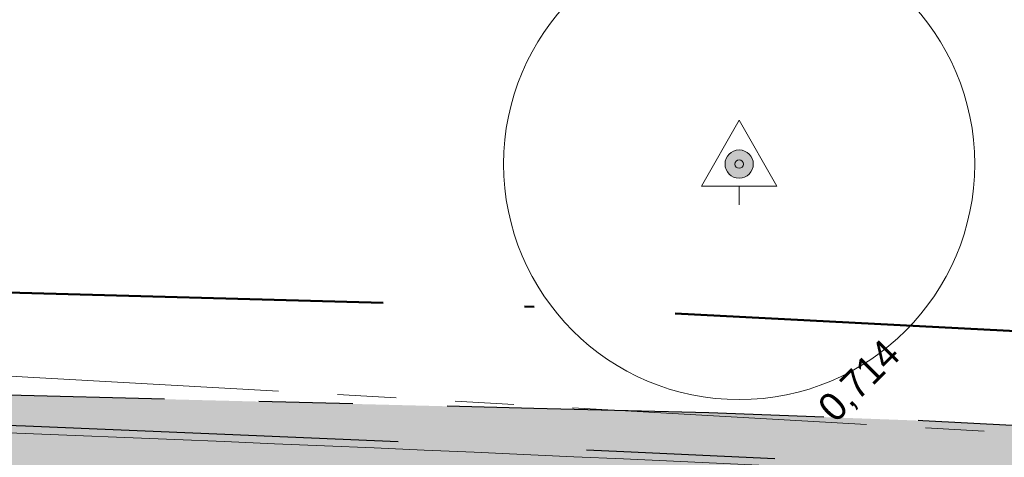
# Model space of a CAD drawing. Header units: millimetres. Extents: x 812 to 183790, y 13 to 580968.
# Tile 69 of 256: x 182515.22 to 182525.67, y 580828.36 to 580833.01. Entities that reach past the tile are written whole.
import ezdxf

# ---------------------------------------------------------------- set-up
doc = ezdxf.new("R2010")
doc.units = ezdxf.units.MM
doc.header["$LTSCALE"] = 5
for name, pattern in [('PHANTOM2', [1.25, 0.625, -0.125, 0.125, -0.125, 0.125, -0.125]), ('VH-OPSLUITBAND_80X200', [14, 8, -2, 2, -2]), ('XX-PROJECTGRENS', [18, 12, -3, 0, -3])]:
    doc.linetypes.add(name, pattern=pattern)
for name, color, linetype, lineweight in [('047 HEMELWATER AFVOER', 252, 'PHANTOM2', 13), ('boom', 252, 'Continuous', 9), ('N-BH-VH-KANTOPSLUITING_OPSLUITBAND_80X200-G', 150, 'VH-OPSLUITBAND_80X200', 30), ('N-WE-KG-WERKGRENS-G', 7, 'XX-PROJECTGRENS', 50), ('N-WE-VH-KANTVERHARDING-G', 7, 'Continuous', 0), ('V-WE-VH-KANTOPSLUITING_OPSLUITBAND_80X200-G', 150, 'VH-OPSLUITBAND_80X200', 25)]:
    doc.layers.add(name, color=color, linetype=linetype, lineweight=lineweight)
doc.layers.add('B-ALG-HOOGTES', color=252, linetype='Continuous')
for name, color, linetype, lineweight, transparency in [('N-PV-GR-GRAS_02-G', 85, 'Continuous', 15, 0.3), ('N-WE-VH-VERHARDING_TEGEL-A', 253, 'Continuous', 5, 0.75), ('V-WE-VH-VERHARDING_TEGEL-A', 253, 'Continuous', 18, 0.5)]:
    doc.layers.add(name, color=color, linetype=linetype, lineweight=lineweight, transparency=transparency)
doc.styles.add('isocp', font='isocp.shx')

# ---------------------------------------------------------------- blocks, each defined once
blk = doc.blocks.new('BOOM380')
at = {"layer": 'boom', "color": 251, "linetype": 'Continuous', "lineweight": 0, "true_color": 0x696969}
blk.add_line((0, -0.4329999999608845), (0, -0.2330000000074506), dxfattribs=at)
at = {"layer": 'boom', "color": 251, "linetype": 'Continuous', "lineweight": 0, "true_color": 0x696969, "flags": 128}
blk.add_lwpolyline([(-0.4000000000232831, -0.2330000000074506), (0, 0.4670000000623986), (0.3999999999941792, -0.2330000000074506), (-0.4000000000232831, -0.2330000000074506)], dxfattribs=at)
blk = doc.blocks.new('S0771')
at = {"ltscale": 0.1}
h = blk.add_hatch(color=256, dxfattribs=at)
edge = h.paths.add_edge_path()
edge.add_arc((7.366995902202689e-12, -5.115907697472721e-12), 0.15, 0, 360)
for centre, radius in [((0, 0), 2.5), ((7.366995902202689e-12, -5.115907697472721e-12), 0.04499999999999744)]:
    blk.add_circle(centre, radius)
blk.add_circle((7.366995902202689e-12, -5.115907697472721e-12), 0.15, dxfattribs=at)

msp = doc.modelspace()

# ---------------------------------------------------------------- hatches: boundary and pattern name
at = {"layer": 'N-PV-GR-GRAS_02-G'}
h = msp.add_hatch(dxfattribs=at)
h.set_pattern_fill('AGR-GRAS_02', color=256, scale=0.1, angle=90.00000000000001, style=0, pattern_type=2)
h.set_pattern_definition([(90, (0, 0), (-1, 0.9999999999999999), [0.25, -0.75]), (90, (-0.6000000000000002, 0.5499999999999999), (-1, 0.9999999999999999), [0.25, -0.75]), (180, (-0.35, 0.09999999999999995), (-0.9999999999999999, -1), [0.25, -0.75]), (180, (-0.7000000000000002, 0.4999999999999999), (-0.9999999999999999, -1), [0.25, -0.75]), (135, (-0.7000000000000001, 0.1999999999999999), (-1.000000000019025, -1.608122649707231e-16), [0.25, -1.164213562]), (225, (-8.844674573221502e-17, 0.55), (1.608122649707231e-16, -1.000000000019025), [0.25, -1.164213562]), (116.5650512, (-0.3000000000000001, 0.2499999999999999), (-4.000646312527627e-10, 1.000000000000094), [0.25, -1.986067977]), (116.5650512, (-0.8000000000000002, 0.7), (-4.000646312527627e-10, 1.000000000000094), [0.25, -1.986067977]), (153.43494882, (-1.125685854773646e-16, 0.7000000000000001), (-1.000000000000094, 5.099846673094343e-11), [0.25, -1.986067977]), (153.43494882, (-0.4500000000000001, 0.2499999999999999), (-1.000000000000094, 5.099846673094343e-11), [0.25, -1.986067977]), (153.43494882, (-0.2000000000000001, 0.6000000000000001), (-1.000000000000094, 5.099846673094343e-11), [0.25, -1.986067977]), (206.5650512, (-0.55, -8.844674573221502e-17), (-1.000000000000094, -4.000650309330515e-10), [0.25, -1.986067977]), (243.43494882, (-0.15, 0.2), (-5.09988220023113e-11, -1.000000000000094), [0.25, -1.986067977])])
edge = h.paths.add_edge_path()
edge.add_line((182455.8422390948, 580832.357112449), (182455.6124364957, 580831.9360913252))
edge.add_arc((182464.1276147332, 580847.703720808), 17.91999999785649, 241.62910164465, 269.0976136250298)
edge.add_line((182463.8453933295, 580829.7859432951), (182491.5234362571, 580829.3499887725))
edge.add_arc((182475.6818700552, 579823.5947403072), 1005.880000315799, 87.86447263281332, 89.0976136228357, ccw=False)
edge.add_arc((182475.6818700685, 579823.5947408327), 1005.87999979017, 85.9329129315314, 87.86447263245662, ccw=False)
edge.add_line((182547.0233695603, 580826.9416222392), (182574.9237051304, 580824.9578100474))
edge.add_line((182574.9237051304, 580824.9578100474), (182573.7002319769, 580825.0744470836))
edge.add_line((182573.7002319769, 580825.0744470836), (182570.5026350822, 580825.379282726))
edge.add_line((182570.5026350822, 580825.379282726), (182567.3050381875, 580825.6841183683))
edge.add_line((182567.3050381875, 580825.6841183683), (182564.1074412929, 580825.9889540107))
edge.add_line((182564.1074412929, 580825.9889540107), (182560.9039097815, 580826.293177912))
edge.add_line((182560.9039097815, 580826.293177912), (182557.4745113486, 580826.5741194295))
edge.add_line((182557.4745113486, 580826.5741194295), (182554.0451129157, 580826.8550609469))
edge.add_line((182554.0451129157, 580826.8550609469), (182550.6157144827, 580827.1360024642))
edge.add_line((182550.6157144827, 580827.1360024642), (182547.1863160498, 580827.4169439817))
edge.add_line((182547.1863160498, 580827.4169439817), (182543.7569176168, 580827.6978854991))
edge.add_line((182543.7569176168, 580827.6978854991), (182540.4340331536, 580827.9373642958))
edge.add_line((182540.4340331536, 580827.9373642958), (182537.3086117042, 580828.099976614))
edge.add_line((182537.3086117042, 580828.099976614), (182534.1831902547, 580828.2625889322))
edge.add_line((182534.1831902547, 580828.2625889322), (182531.0577688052, 580828.4252012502))
edge.add_line((182531.0577688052, 580828.4252012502), (182527.9323473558, 580828.5878135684))
edge.add_line((182527.9323473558, 580828.5878135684), (182524.8069259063, 580828.7504258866))
edge.add_line((182524.8069259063, 580828.7504258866), (182522.5364941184, 580828.8346088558))
edge.add_line((182522.5364941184, 580828.8346088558), (182520.6773474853, 580828.8810640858))
edge.add_line((182520.6773474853, 580828.8810640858), (182518.8182008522, 580828.9275193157))
edge.add_line((182518.8182008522, 580828.9275193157), (182516.9590542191, 580828.9739745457))
edge.add_line((182516.9590542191, 580828.9739745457), (182515.099907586, 580829.0204297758))
edge.add_line((182515.099907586, 580829.0204297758), (182513.2407609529, 580829.0668850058))
edge.add_line((182513.2407609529, 580829.0668850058), (182509.7778118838, 580829.2558328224))
edge.add_line((182509.7778118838, 580829.2558328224), (182508.3219401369, 580829.2954682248))
edge.add_line((182508.3219401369, 580829.2954682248), (182506.86606839, 580829.3351036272))
edge.add_line((182506.86606839, 580829.3351036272), (182505.4101966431, 580829.3747390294))
edge.add_line((182505.4101966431, 580829.3747390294), (182503.9543248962, 580829.4143744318))
edge.add_line((182503.9543248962, 580829.4143744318), (182501.0309565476, 580829.4972953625))
edge.add_line((182501.0309565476, 580829.4972953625), (182495.9139554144, 580829.6449200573))
edge.add_line((182495.9139554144, 580829.6449200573), (182490.7969542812, 580829.7925447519))
edge.add_line((182490.7969542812, 580829.7925447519), (182485.6799531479, 580829.9401694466))
edge.add_line((182485.6799531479, 580829.9401694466), (182480.5629520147, 580830.0877941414))
edge.add_line((182480.5629520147, 580830.0877941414), (182476.5693457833, 580830.1611014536))
edge.add_line((182476.5693457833, 580830.1611014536), (182472.8554942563, 580830.2159017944))
edge.add_line((182472.8554942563, 580830.2159017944), (182469.1416427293, 580830.2707021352))
edge.add_line((182469.1416427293, 580830.2707021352), (182465.4277912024, 580830.3255024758))
edge.add_line((182465.4277912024, 580830.3255024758), (182462.3622964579, 580830.3833315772))
edge.add_line((182462.3622964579, 580830.3833315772), (182461.8835026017, 580830.4532442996))
edge.add_line((182461.8835026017, 580830.4532442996), (182461.4047087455, 580830.5231570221))
edge.add_line((182461.4047087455, 580830.5231570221), (182460.9259148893, 580830.5930697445))
edge.add_line((182460.9259148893, 580830.5930697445), (182460.4471210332, 580830.662982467))
edge.add_line((182460.4471210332, 580830.662982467), (182459.8421252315, 580830.8098225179))
edge.add_line((182459.8421252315, 580830.8098225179), (182459.1530676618, 580831.0079030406))
edge.add_line((182459.1530676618, 580831.0079030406), (182458.4640100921, 580831.2059835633))
edge.add_line((182458.4640100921, 580831.2059835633), (182457.7749525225, 580831.404064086))
edge.add_line((182457.7749525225, 580831.404064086), (182457.0858949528, 580831.6021446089))
edge.add_line((182457.0858949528, 580831.6021446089), (182456.141, 580832.192))
edge.add_line((182456.141, 580832.192), (182455.8422390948, 580832.357112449))
at = {"layer": 'N-WE-VH-VERHARDING_TEGEL-A'}
h = msp.add_hatch(color=256, dxfattribs=at)
h.dxf.hatch_style = 1
edge = h.paths.add_edge_path()
edge.add_line((182734.8123024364, 580795.7757181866), (182734.8589631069, 580795.7427540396))
edge.add_arc((182730.9385944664, 580798.5123586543), 4.799999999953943, 324.7601184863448, 324.9978515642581)
edge.add_line((182734.8704210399, 580795.7590443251), (182734.8123024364, 580795.7757181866))
edge = h.paths.add_edge_path()
edge.add_line((182733.6605132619, 580794.5587327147), (182733.4827499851, 580794.7951994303))
edge.add_line((182733.4827499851, 580794.7951994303), (182733.642615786, 580794.9153781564))
edge.add_arc((182730.938594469, 580798.5123586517), 4.49999999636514, 306.9339257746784, 322.2128002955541)
edge.add_line((182734.4949081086, 580795.7550713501), (182734.5605247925, 580795.8479516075))
edge.add_line((182734.5605247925, 580795.8479516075), (182733.072, 580796.275))
edge.add_line((182733.072, 580796.275), (182733.3354651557, 580796.8943211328))
edge.add_line((182733.3354651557, 580796.8943211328), (182731.4455190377, 580797.5570164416))
edge.add_line((182731.4455190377, 580797.5570164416), (182730.6353043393, 580795.7679075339))
edge.add_line((182730.6353043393, 580795.7679075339), (182727.1012633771, 580796.9426920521))
edge.add_arc((182693.7269393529, 580696.5445113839), 105.8000008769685, 71.61218134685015, 74.59884301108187)
edge.add_line((182721.8248365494, 580798.5452386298), (182696.2955083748, 580805.5777418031))
edge.add_arc((182561.9673772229, 580317.9409987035), 505.8000000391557, 74.5988430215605, 80.84029245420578)
edge.add_arc((182479.9303782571, 579809.1625078), 1021.149999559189, 80.84029245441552, 81.94296046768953)
edge.add_arc((182551.5445533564, 580315.068933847), 510.2000000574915, 81.94296046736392, 85.46479090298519)
edge.add_line((182591.8869353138, 580823.6714626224), (182547.0176956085, 580826.8618237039))
edge.add_arc((182475.6818700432, 579823.59474025), 1005.80000037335, 85.93291293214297, 87.86447263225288)
edge.add_arc((182475.6818700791, 579823.5947410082), 1005.799999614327, 87.86447263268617, 89.09761362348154)
edge.add_line((182491.5221763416, 580829.2699986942), (182463.8441334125, 580829.7059532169))
edge.add_arc((182464.127614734, 580847.7037208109), 18.00000000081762, 241.3733160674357, 269.0976136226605, ccw=False)
edge.add_line((182455.50380209, 580831.9040418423), (182454.0026040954, 580829.1536984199))
edge.add_arc((182458.027942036, 580838.0888343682), 9.799999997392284, 245.7481199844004, 256.0892152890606)
edge.add_line((182455.6719166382, 580828.5762561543), (182456.8892236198, 580828.274759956))
edge.add_arc((182462.1301780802, 580849.4353931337), 21.80000000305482, 256.0892152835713, 269.0976136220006)
edge.add_line((182461.7868507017, 580827.6380968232), (182491.4891034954, 580827.1702591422))
edge.add_arc((182475.6818700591, 579823.5947405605), 1003.700000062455, 85.93291293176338, 89.09761362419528, ccw=False)
edge.add_line((182546.8687542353, 580824.7671121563), (182583.4307033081, 580822.1674287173))
edge.add_arc((182551.5445533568, 580315.0689338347), 508.1000000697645, 81.94296046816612, 86.40200135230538, ccw=False)
edge.add_arc((182479.9303781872, 579809.1625073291), 1019.050000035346, 80.84029245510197, 81.94296046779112, ccw=False)
edge.add_arc((182561.9673772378, 580317.9409987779), 503.6999999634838, 74.5988430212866, 80.84029245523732, ccw=False)
edge.add_line((182695.7377996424, 580803.5531527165), (182721.2671278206, 580796.5206495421))
edge.add_arc((182693.726939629, 580696.5445123), 103.6999999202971, 71.6121813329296, 74.59884302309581, ccw=False)
edge.add_line((182726.4388240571, 580794.9499115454), (182729.4244474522, 580793.9574317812))
edge.add_arc((182730.9385944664, 580798.5123586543), 4.799999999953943, 251.6121813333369, 304.5459103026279)
at = {"layer": 'V-WE-VH-VERHARDING_TEGEL-A'}
h = msp.add_hatch(color=256, dxfattribs=at)
h.dxf.hatch_style = 1
h.paths.add_polyline_path([(182455.50380209, 580831.9040418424), (182454.0026040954, 580829.1536984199), (182455.1793785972, 580828.6235537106), (182457.4684493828, 580827.7761560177), (182458.3543699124, 580827.6966467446), (182459.240290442, 580827.6171374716), (182460.1262109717, 580827.5376281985), (182461.0121315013, 580827.4581189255), (182461.8980520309, 580827.3786096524), (182463.4309021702, 580827.2975462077), (182466.4300845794, 580827.2129600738), (182469.4292669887, 580827.1283739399), (182472.428449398, 580827.0437878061), (182475.4276318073, 580826.9592016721), (182478.4268142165, 580826.8746155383), (182482.0901597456, 580826.7647229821), (182486.1741206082, 580826.638803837), (182490.2580814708, 580826.5128846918), (182494.3420423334, 580826.3869655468), (182498.4260031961, 580826.2610464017), (182502.5099640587, 580826.1351272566), (182506.1804276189, 580826.0231552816), (182509.8141447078, 580825.9124227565), (182513.4478617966, 580825.8016902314), (182517.0815788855, 580825.6909577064), (182520.7152959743, 580825.5802251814), (182524.2312825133, 580825.4572298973), (182527.3406197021, 580825.2918782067), (182530.4499568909, 580825.126526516), (182533.5592940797, 580824.9611748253), (182536.6686312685, 580824.7958231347), (182539.7779684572, 580824.6304714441), (182542.8826534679, 580824.4205348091), (182545.9832235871, 580824.1711624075), (182549.0837937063, 580823.9217900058), (182552.1843638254, 580823.672417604), (182555.2849339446, 580823.4230452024), (182558.3855040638, 580823.1736728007), (182561.7776175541, 580822.8614948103), (182565.2266025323, 580822.5370653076), (182568.6755875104, 580822.2126358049), (182572.1245724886, 580821.8882063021), (182575.5735574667, 580821.5637767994), (182578.9729278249, 580821.2373366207), (182582.0747127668, 580820.8988365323), (182585.1764977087, 580820.560336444), (182588.2782826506, 580820.2218363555), (182591.3800675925, 580819.8833362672), (182594.4818525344, 580819.5448361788), (182597.3201616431, 580819.217742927), (182599.8351769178, 580818.9046462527), (182602.3501921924, 580818.5915495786), (182604.8652074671, 580818.2784529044), (182607.3802227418, 580817.9653562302), (182609.8952380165, 580817.652259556), (182612.5022527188, 580817.308307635), (182615.1390963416, 580816.9543515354), (182617.7759399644, 580816.6003954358), (182620.4127835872, 580816.2464393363), (182623.04962721, 580815.8924832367), (182625.6821626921, 580815.5371008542), (182628.2487090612, 580815.1598716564), (182630.8152554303, 580814.7826424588), (182633.3818017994, 580814.405413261), (182635.9483481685, 580814.0281840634), (182638.5148945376, 580813.6509548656), (182640.9088520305, 580813.2865017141), (182643.0056577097, 580812.9440454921), (182645.1066849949, 580812.5869669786), (182649.7331407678, 580811.8434843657), (182654.6610525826, 580810.9976771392), (182659.5845983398, 580810.1277541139), (182664.5015950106, 580809.2209073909), (182669.4177730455, 580808.3094452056), (182674.3274848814, 580807.3968219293), (182677.7978745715, 580806.717486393), (182681.4834602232, 580805.9883074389), (182682.5561419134, 580805.7764089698), (182684.9756754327, 580805.2926435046), (182687.1587701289, 580804.8424584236), (182687.5950333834, 580804.7497755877), (182688.5658134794, 580804.5453743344), (182691.942734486, 580803.8265346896), (182693.3082887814, 580803.5280725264), (182694.1588380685, 580803.3421723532), (182695.1163212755, 580803.1284630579), (182696.0328516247, 580802.9147075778), (182698.4671679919, 580802.3411580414), (182699.8880365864, 580802.002470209), (182700.9154670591, 580801.7514305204), (182703.6816411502, 580801.0520885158), (182704.9411721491, 580800.7243029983), (182706.2974861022, 580800.3645149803), (182708.5389078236, 580799.7676658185), (182710.1164709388, 580799.3389751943), (182710.6464851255, 580799.1937133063), (182712.0099856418, 580798.8072204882), (182713.2967522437, 580798.4386594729), (182716.7264716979, 580797.4636331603), (182723.5066324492, 580795.5239116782), (182726.4968512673, 580794.663166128), (182727.3084001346, 580794.4231579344), (182728.0477511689, 580794.1719112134), (182728.8740394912, 580793.873556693), (182729.4180243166, 580793.6918490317), (182729.9658196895, 580793.5767088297), (182730.3581934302, 580793.5467172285), (182730.799268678, 580793.5473738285), (182731.231872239, 580793.5830296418), (182731.542407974, 580793.6503250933), (182731.8546702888, 580793.7378761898), (182732.0998600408, 580793.8333926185), (182732.3213766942, 580793.9285000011), (182732.0272807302, 580794.4860460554), (182732.1865636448, 580794.5768947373), (182733.3101242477, 580795.2202400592), (182733.6364069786, 580794.6344489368), (182733.93622217, 580794.854119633), (182734.2097343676, 580795.0760206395), (182734.4287125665, 580795.2756150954), (182734.6903004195, 580795.5501082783), (182735.0136131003, 580795.9772983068), (182734.377188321, 580795.8671633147), (182733.0210113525, 580796.2700042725), (182733.2838603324, 580796.912683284), (182731.5540290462, 580797.5186960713), (182731.2552716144, 580796.8068930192), (182730.729043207, 580796.9599167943), (182726.1020050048, 580798.3054292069), (182718.9625096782, 580800.3496603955), (182718.4160003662, 580800.5009564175), (182715.5652089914, 580801.2899114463), (182714.1112266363, 580801.6892641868), (182712.3440093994, 580802.1710212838), (182710.6560049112, 580802.6222766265), (182709.3319069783, 580802.9792803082), (182706.609705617, 580803.6939101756), (182703.3677847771, 580804.5379753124), (182701.3589935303, 580805.0443390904), (182700.5153028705, 580805.2582380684), (182699.4743178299, 580805.5221566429), (182697.8327108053, 580805.9171204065), (182696.1734659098, 580806.3020211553), (182694.3965783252, 580806.709951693), (182692.8954627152, 580807.0401306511), (182690.3557770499, 580807.5877108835), (182688.9071975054, 580807.886457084), (182687.6379852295, 580808.1450767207), (182683.6757236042, 580808.9361017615), (182679.6123346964, 580809.7449619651), (182675.1949920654, 580810.6082856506), (182670.3037859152, 580811.5180185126), (182665.3893322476, 580812.4436214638), (182660.4699901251, 580813.3379424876), (182655.5498397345, 580814.2276462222), (182650.6210678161, 580815.068098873), (182645.6896016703, 580815.8936605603), (182643.7789000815, 580816.1975006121), (182641.8689180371, 580816.5057984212), (182639.8882419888, 580816.8151474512), (182637.7470668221, 580817.126883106), (182635.6058916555, 580817.4386187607), (182633.4647164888, 580817.7503544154), (182631.3235413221, 580818.0620900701), (182629.1823661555, 580818.3738257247), (182627.0411909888, 580818.6855613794), (182626.1597309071, 580818.8073901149), (182625.3830276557, 580818.9134263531), (182624.6063244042, 580819.0194625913), (182623.8296211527, 580819.1254988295), (182623.0529179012, 580819.2315350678), (182622.2762146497, 580819.337571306), (182621.9199819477, 580819.7672465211), (182621.9209604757, 580820.4718695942), (182620.4378271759, 580820.6764278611), (182620.4414245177, 580819.8231229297), (182619.2580839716, 580819.752084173), (182617.6276921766, 580819.9756801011), (182615.9973003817, 580820.1992760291), (182614.3669085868, 580820.4228719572), (182612.7365167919, 580820.6464678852), (182611.0569451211, 580820.8751093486), (182608.4660893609, 580821.1972426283), (182605.8752336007, 580821.519375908), (182603.2843778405, 580821.8415091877), (182600.6935220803, 580822.1636424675), (182598.1026663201, 580822.4857757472), (182595.3366593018, 580822.8106270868), (182592.2799801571, 580823.1399891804), (182589.2233010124, 580823.4693512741), (182586.1666218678, 580823.7987133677), (182583.1099427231, 580824.1280754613), (182580.0532635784, 580824.4574375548), (182576.8978288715, 580824.7696114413), (182573.7002319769, 580825.0744470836), (182570.5026350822, 580825.379282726), (182567.3050381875, 580825.6841183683), (182564.1074412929, 580825.9889540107), (182560.9039097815, 580826.293177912), (182557.4745113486, 580826.5741194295), (182554.0451129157, 580826.8550609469), (182550.6157144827, 580827.1360024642), (182547.1863160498, 580827.4169439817), (182543.7569176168, 580827.6978854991), (182540.4340331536, 580827.9373642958), (182537.3086117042, 580828.099976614), (182534.1831902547, 580828.2625889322), (182531.0577688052, 580828.4252012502), (182527.9323473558, 580828.5878135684), (182524.8069259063, 580828.7504258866), (182522.5364941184, 580828.8346088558), (182520.6773474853, 580828.8810640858), (182518.8182008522, 580828.9275193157), (182516.9590542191, 580828.9739745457), (182515.099907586, 580829.0204297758), (182513.2407609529, 580829.0668850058), (182509.7778118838, 580829.2558328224), (182508.3219401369, 580829.2954682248), (182506.86606839, 580829.3351036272), (182505.4101966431, 580829.3747390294), (182503.9543248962, 580829.4143744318), (182501.0309565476, 580829.4972953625), (182495.9139554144, 580829.6449200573), (182490.7969542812, 580829.7925447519), (182485.6799531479, 580829.9401694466), (182480.5629520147, 580830.0877941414), (182476.5693457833, 580830.1611014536), (182472.8554942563, 580830.2159017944), (182469.1416427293, 580830.2707021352), (182465.4277912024, 580830.3255024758), (182462.3622964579, 580830.3833315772), (182461.8835026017, 580830.4532442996), (182461.4047087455, 580830.5231570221), (182460.9259148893, 580830.5930697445), (182460.4471210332, 580830.662982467), (182459.8421252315, 580830.8098225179), (182459.1530676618, 580831.0079030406), (182458.4640100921, 580831.2059835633), (182457.7749525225, 580831.404064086), (182457.0858949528, 580831.6021446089), (182456.141, 580832.192), (182455.7722195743, 580832.395809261)])

# ---------------------------------------------------------------- linework, layer by layer
at = {"layer": '047 HEMELWATER AFVOER', "flags": 128}
msp.add_lwpolyline([(182452.45, 580832.78), (182611.4619954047, 580823.7596207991)], dxfattribs=at)
at = {"layer": 'N-BH-VH-KANTOPSLUITING_OPSLUITBAND_80X200-G', "ltscale": 0.2, "flags": 128}
msp.add_lwpolyline([(182455.6124364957, 580831.9360913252, 0.120431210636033), (182463.8453933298, 580829.7859432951), (182491.5234362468, 580829.3499887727, -0.005380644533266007), (182513.1643333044, 580828.7761368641, -0.008428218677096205), (182547.0233695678, 580826.9416222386), (182591.8917942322, 580823.7513191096)], format="xyb", dxfattribs=at)
at = {"layer": 'N-WE-KG-WERKGRENS-G', "ltscale": 0.1, "flags": 128}
msp.add_lwpolyline([(182546.3363945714, 580828.4899207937), (182543.8336850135, 580828.6949465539), (182540.4959602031, 580828.9354948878), (182537.3605703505, 580829.0986258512), (182534.235148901, 580829.2612381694), (182531.1097274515, 580829.4238504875), (182527.9843060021, 580829.5864628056), (182520.9662974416, 580829.9516022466), (182508.3491545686, 580830.2950978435), (182506.8932828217, 580830.3347332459), (182505.4374110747, 580830.3743686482), (182503.9821088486, 580830.4139885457), (182501.0593100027, 580830.4968933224), (182495.9427932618, 580830.64450416), (182490.8257921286, 580830.7921288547), (182485.7087909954, 580830.9397535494), (182480.5865481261, 580831.0875294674), (182476.585899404, 580831.1609660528), (182472.870248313, 580831.2157929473), (182469.156396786, 580831.2705932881), (182465.4445988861, 580831.3253633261), (182462.4442958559, 580831.3819626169), (182462.0279888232, 580831.442751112), (182461.549194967, 580831.5126638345), (182461.0704011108, 580831.582576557), (182460.6377092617, 580831.6457575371), (182460.098308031, 580831.7766769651), (182459.429344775, 580831.9689810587), (182458.7402872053, 580832.1670615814), (182458.0512296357, 580832.3651421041), (182457.4967000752, 580832.5245504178), (182456.6479823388, 580833.0543667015), (182455.3760828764, 580833.7572914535), (182453.1248441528, 580829.6327991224), (182453.1248441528, 580797.3056406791), (182458.7221649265, 580789.2339841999), (182459.9721623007, 580789.9533443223), (182460.1746733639, 580790.1171925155), (182460.4375156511, 580790.2553269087), (182460.7875578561, 580790.4392884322), (182461.1376000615, 580790.6232499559), (182461.4876422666, 580790.8072114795), (182461.837684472, 580790.9911730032), (182462.1129321, 580791.1358269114), (182462.4419120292, 580791.2431276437), (182462.8648578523, 580791.3682309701), (182463.3010819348, 580791.4972618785), (182463.7373060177, 580791.6262927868), (182464.1735301, 580791.7553236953), (182464.5492909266, 580791.8664701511), (182464.891624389, 580791.9222959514), (182465.2971176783, 580791.9600483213), (182465.7368846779, 580792.0009916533), (182466.176651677, 580792.0419349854), (182466.6164186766, 580792.0828783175), (182467.0080813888, 580792.1193430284), (182468.8304161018, 580792.1125732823), (182472.352354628, 580792.0506869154), (182475.8812197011, 580791.9886788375), (182479.4100847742, 580791.9266707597), (182482.9389498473, 580791.8646626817), (182486.4673558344, 580791.8026627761), (182490.0953355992, 580791.7372467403), (182493.9822088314, 580791.6629524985), (182497.8696233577, 580791.5886479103), (182501.7570378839, 580791.5143433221), (182505.6444524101, 580791.4400387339), (182509.5320295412, 580791.365731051), (182513.4196150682, 580791.2920556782), (182517.3006813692, 580791.2248659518), (182521.1809284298, 580791.1576904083), (182525.0611754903, 580791.0905148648), (182528.9414225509, 580791.0233393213), (182532.8216696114, 580790.9561637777), (182536.7001634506, 580790.8890185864), (182539.4982635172, 580790.8307611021), (182542.1825784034, 580790.7734091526), (182544.8668932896, 580790.7160572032), (182547.5512081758, 580790.6587052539), (182550.2355230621, 580790.6013533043), (182552.9211300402, 580790.5439737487), (182555.6766168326, 580790.4922268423), (182558.4572195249, 580790.4427686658), (182561.2378222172, 580790.3933104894), (182564.0184249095, 580790.343852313), (182566.7990276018, 580790.2943941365), (182569.5789762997, 580790.2449475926), (182572.1743940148, 580790.1953868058), (182574.6060562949, 580790.14570009), (182577.0383870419, 580790.0959997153), (182579.4707177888, 580790.0462993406), (182581.9030485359, 580789.9965989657), (182584.3319301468, 580789.9469690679), (182586.7911242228, 580789.8797423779), (182589.3248883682, 580789.7780244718), (182591.8650441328, 580789.6760499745), (182594.4051998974, 580789.5740754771), (182596.945355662, 580789.4721009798), (182599.4804017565, 580789.3703316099), (182601.8630860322, 580789.2502597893), (182603.6266279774, 580789.0203305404), (182605.4295062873, 580788.7852726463), (182607.2323845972, 580788.5502147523), (182609.0352629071, 580788.3151568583), (182610.8381412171, 580788.0800989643), (182612.6422430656, 580787.8448815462), (182613.7326595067, 580787.7054496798), (182614.7961327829, 580787.5696250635), (182615.8596060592, 580787.4338004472), (182616.9230793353, 580787.2979758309), (182617.9865526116, 580787.1621512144), (182619.0437285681, 580787.0271308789), (182620.0885572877, 580786.8801825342), (182621.1366633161, 580786.7288557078), (182622.1865822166, 580786.5772671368), (182623.2365011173, 580786.4256785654), (182624.2864200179, 580786.2740899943), (182625.3299012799, 580786.1234308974), (182627.020285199, 580785.8568797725), (182629.1673737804, 580785.5086308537), (182631.3166323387, 580785.1600299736), (182633.4658908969, 580784.8114290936), (182635.6151494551, 580784.4628282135), (182637.7513844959, 580784.1163396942), (182640.0049781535, 580783.6895120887), (182642.1360582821, 580783.3090348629), (182647.0630134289, 580782.4411077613), (182651.9891248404, 580781.5902773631), (182656.9078141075, 580780.712208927), (182661.8271143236, 580779.8260979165), (182666.7151533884, 580778.9377595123), (182670.7274343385, 580778.1575107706), (182672.8454156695, 580777.7441421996), (182675.1367830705, 580777.2877374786), (182677.8864391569, 580776.7344992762), (182723.4470160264, 580767.0980044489), (182727.4134544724, 580765.1004620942), (182728.5193157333, 580767.2890309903), (182733.487118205, 580765.839533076), (182735.3841539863, 580765.7193532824), (182736.7291595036, 580765.8569923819), (182737.9777871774, 580765.984768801), (182741.1548623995, 580766.309889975), (182758.3880922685, 580762.4353447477), (182758.0502154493, 580761.9109538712), (182758.2781539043, 580761.5340619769), (182751.5803360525, 580749.746364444), (182784.2071760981, 580741.4288769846), (182784.088835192, 580737.5353437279), (182784.0815874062, 580737.5082115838), (182783.5253590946, 580735.4310709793), (182787.0264828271, 580734.4501235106, -0.06878441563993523), (182787.0710498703, 580728.4065941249), (182786.4433279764, 580726.2139149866), (182784.8212424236, 580720.8672947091), (182783.9285352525, 580717.5622805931), (182783.3629587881, 580715.4844659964), (182780.7330075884, 580704.363215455, 0.01006423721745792), (182779.8290839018, 580700.1652549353, 0.03789734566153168), (182778.9515901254, 580692.6476957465), (182778.8086371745, 580689.114825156), (182778.664840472, 580677.4566763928), (182774.5489658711, 580677.5030601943), (182774.3887329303, 580664.4659519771), (182777.7728912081, 580664.4296323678), (182777.5992994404, 580658.3134843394), (182797.5259302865, 580658.0334855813), (182797.5627665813, 580667.2589931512), (182800.3788182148, 580667.2624219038), (182800.4003675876, 580675.3592035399), (182797.5713859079, 580675.3666430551), (182797.5587852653, 580678.0379749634), (182798.51420407, 580682.5233503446), (182808.2659865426, 580723.7606235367), (182808.3887287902, 580729.6090305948), (182811.171402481, 580735.7888850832, -0.1199236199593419), (182813.2056665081, 580738.4003126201), (182817.1751677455, 580741.3533516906, -0.2023336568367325), (182823.6090945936, 580742.8635374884), (182838.9859315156, 580740.2441271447), (182838.9615736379, 580736.850063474), (182841.3969184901, 580736.857219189), (182841.3008403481, 580734.7862014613), (182846.1720900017, 580734.4916700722), (182846.0383634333, 580732.0657865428), (182851.325015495, 580731.7732694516, 0.0250001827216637), (182928.0593059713, 580722.7733242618), (182928.2904346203, 580726.1654619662, 0.01378694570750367), (182970.6959348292, 580724.502907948), (183059.9886356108, 580723.465826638), (183059.9798531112, 580721.3041403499), (183068.0991874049, 580721.2114097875), (183068.1978501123, 580723.3704815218), (183221.0751434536, 580721.5949032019), (183221.0888945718, 580715.2308856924), (183240.2705249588, 580715.3070614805), (183240.3081457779, 580720.3747960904), (183240.5860722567, 580720.3746200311), (183242.4505741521, 580720.3985859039), (183244.4520871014, 580720.4054370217), (183245.8448439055, 580720.3876357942), (183247.2279820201, 580720.369957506), (183249.6118762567, 580720.331143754), (183252.1844203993, 580720.2899176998), (183254.1676349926, 580720.2591536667), (183256.0270805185, 580720.2363258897), (183258.3117480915, 580720.2185501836), (183261.870273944, 580720.1782204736), (183265.4918982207, 580720.1405490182), (183268.1005979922, 580720.1114656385), (183269.8825592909, 580720.0873315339), (183272.1715485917, 580720.0507186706), (183273.9743825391, 580720.0093185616), (183275.5027767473, 580719.9728417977), (183276.437037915, 580719.9481279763), (183277.4632290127, 580719.9249136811), (183279.8339705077, 580719.8919135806), (183285.4019259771, 580719.8234907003), (183293.9097694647, 580719.7246190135), (183296.6605298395, 580719.6826219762), (183300.6896803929, 580719.6211072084), (183301.9841566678, 580719.603033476), (183303.1636473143, 580719.5865651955), (183304.85103719, 580719.565599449), (183306.689819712, 580719.5436243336), (183308.5842271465, 580719.5356408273), (183310.372555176, 580719.5296939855), (183312.7694811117, 580719.5451821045), (183314.8878679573, 580719.5671883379), (183317.3638881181, 580719.6072594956), (183319.3345012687, 580719.6852769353), (183320.2449572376, 580719.7368562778), (183321.3681973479, 580719.8051428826), (183322.6456268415, 580719.9124179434), (183324.0210926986, 580720.0280979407), (183325.5883142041, 580720.1679196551), (183326.7039214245, 580720.2767798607), (183327.873631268, 580720.3909193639), (183329.9510740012, 580720.6048506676), (183332.3846737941, 580720.8685421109), (183334.5499215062, 580721.1248258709), (183336.1045024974, 580721.3200670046), (183337.6187943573, 580721.5245671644), (183339.4584159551, 580721.8035088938), (183340.9118904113, 580722.0468656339), (183342.1533880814, 580722.2661741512), (183343.8365356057, 580722.565729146), (183345.379378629, 580722.8403520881), (183346.2451748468, 580723.0074318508), (183346.9857773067, 580723.1503519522), (183348.60799843, 580723.4825238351), (183350.1849550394, 580723.8082190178), (183350.6332304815, 580723.9066990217), (183351.4270876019, 580724.0810986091), (183352.5589509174, 580724.3460008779), (183354.0667487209, 580724.7174973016), (183356.056216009, 580725.2184174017), (183357.6991912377, 580725.6323925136), (183359.659842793, 580726.1303079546), (183361.0773076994, 580726.502585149), (183362.5382352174, 580726.9063274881), (183364.106085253, 580727.3486873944), (183365.4382249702, 580727.7334499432), (183366.0890313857, 580727.9239682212), (183366.711851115, 580728.106293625), (183367.570977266, 580728.3614921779), (183368.5514074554, 580728.6685015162), (183369.7468178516, 580729.0578450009), (183370.8905434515, 580729.444942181), (183371.9991616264, 580729.8331634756), (183373.1818273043, 580730.2581687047), (183374.0557342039, 580730.5807175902), (183375.1714988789, 580730.989826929), (183376.7022811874, 580731.5557121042), (183378.0975990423, 580732.0852588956), (183379.372671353, 580732.580994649), (183380.6702380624, 580733.0882598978), (183382.5851349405, 580733.8471686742), (183384.036839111, 580734.4342333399), (183385.2596680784, 580734.9484724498), (183386.4865551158, 580735.4865303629), (183387.9026292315, 580736.1251636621), (183390.3613408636, 580737.2492600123), (183392.2596494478, 580738.1250385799), (183394.2178763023, 580739.0640904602), (183395.6290723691, 580739.7659167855), (183397.0700952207, 580740.5001337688), (183398.2287487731, 580741.0940935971), (183399.5034946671, 580741.7553377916), (183400.5868244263, 580742.3204673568), (183401.5559766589, 580742.8342419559), (183402.5493609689, 580743.3724349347), (183403.77320931, 580744.03960276), (183405.0291069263, 580744.7375497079), (183406.274695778, 580745.4513490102), (183407.4204789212, 580746.1363269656), (183408.6556175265, 580746.8994775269), (183410.2089623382, 580747.8592406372), (183411.7376134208, 580748.8153481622), (183413.0233444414, 580749.6293986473), (183414.1912668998, 580750.3893023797), (183414.7376870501, 580750.7558946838), (183415.1694994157, 580751.049171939), (183415.6269024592, 580751.3541247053), (183416.1926958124, 580751.7345778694), (183416.8457558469, 580752.1725687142), (183417.4438549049, 580752.5812946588), (183417.9674341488, 580752.954995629), (183418.4895497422, 580753.3269260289), (183418.9739641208, 580753.6743383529), (183419.4541436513, 580754.0169505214), (183419.8412569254, 580754.2913615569), (183420.2708889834, 580754.6012846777), (183422.9376071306, 580756.5015914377), (183423.5268132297, 580756.927757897), (183426.7801920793, 580759.254015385), (183430.045753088, 580761.6232062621), (183433.3085215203, 580763.9903711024), (183436.5712899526, 580766.3575359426), (183439.8265075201, 580768.7192225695), (183442.6305409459, 580770.6747772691), (183445.1135794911, 580772.3387513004), (183447.6043370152, 580774.0078980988), (183450.0950945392, 580775.6770448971), (183452.5858520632, 580777.3461916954), (183455.0640697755, 580779.0069351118), (183457.2923219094, 580780.4045971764), (183459.4744747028, 580781.7478362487), (183461.660218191, 580783.0932855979), (183463.8459616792, 580784.438734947), (183466.0317051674, 580785.7841842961), (183467.8048106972, 580786.8734164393), (183467.8231587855, 580786.8620201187), (183467.8458993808, 580786.8478955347), (183467.887567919, 580786.7929881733), (183467.9488498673, 580786.7122358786), (183467.9716921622, 580786.6821361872), (183468.4831392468, 580785.1500434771), (183475.3973957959, 580787.2540622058), (183481.8653286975, 580790.3062808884), (183487.2931698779, 580792.8384432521), (183508.4926288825, 580803.2497857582), (183507.9212643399, 580805.1584873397), (183513.3572816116, 580806.7790938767), (183512.7349608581, 580808.8665508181), (183507.2984268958, 580807.2391394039), (183506.6892884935, 580809.2740284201, -0.2277669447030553), (183507.3572742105, 580816.3500884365, -0.1282015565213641), (183510.3101745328, 580819.239130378), (183512.5474554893, 580813.9539693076), (183514.5672591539, 580814.8658911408), (183512.3070754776, 580820.1304422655), (183514.8646771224, 580821.2145754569), (183512.8945187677, 580825.8937386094, -0.03588457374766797), (183522.3821982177, 580830.5745313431), (183523.3100604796, 580830.9474544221), (183522.0877516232, 580834.0228367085), (183512.558636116, 580830.2984299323), (183502.1452087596, 580862.2535486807), (183499.3051227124, 580861.0400110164), (183497.1330169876, 580866.3964116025), (183495.0717561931, 580865.5510747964), (183497.3056307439, 580860.182088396)], format="xyb", dxfattribs=at)
at = {"layer": 'N-WE-VH-KANTVERHARDING-G', "flags": 128}
msp.add_lwpolyline([(182591.8861202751, 580823.6715205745), (182547.0176956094, 580826.8618237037, 0.008428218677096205), (182513.1613522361, 580828.6961924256, 0.005380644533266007), (182491.5221763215, 580829.2699986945), (182463.8441334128, 580829.7059532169, -0.1215636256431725), (182455.50380209, 580831.9040418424), (182455.7722195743, 580832.3958092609)], format="xyb", dxfattribs=at)
at = {"layer": 'V-WE-VH-KANTOPSLUITING_OPSLUITBAND_80X200-G', "ltscale": 0.1, "flags": 128}
msp.add_lwpolyline([(182620.4378271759, 580820.6764278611), (182620.4414245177, 580819.8231229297), (182619.2580839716, 580819.752084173), (182617.6276921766, 580819.9756801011), (182615.9973003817, 580820.1992760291), (182614.3669085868, 580820.4228719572), (182612.7365167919, 580820.6464678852), (182611.0569451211, 580820.8751093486), (182608.4660893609, 580821.1972426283), (182605.8752336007, 580821.519375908), (182603.2843778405, 580821.8415091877), (182600.6935220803, 580822.1636424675), (182598.1026663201, 580822.4857757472), (182595.3366593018, 580822.8106270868), (182592.2799801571, 580823.1399891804), (182589.2233010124, 580823.4693512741), (182586.1666218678, 580823.7987133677), (182583.1099427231, 580824.1280754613), (182580.0532635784, 580824.4574375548), (182576.8978288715, 580824.7696114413), (182573.7002319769, 580825.0744470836), (182570.5026350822, 580825.379282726), (182567.3050381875, 580825.6841183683), (182564.1074412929, 580825.9889540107), (182560.9039097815, 580826.293177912), (182557.4745113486, 580826.5741194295), (182554.0451129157, 580826.8550609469), (182550.6157144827, 580827.1360024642), (182547.1863160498, 580827.4169439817), (182543.7569176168, 580827.6978854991), (182540.4340331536, 580827.9373642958), (182537.3086117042, 580828.099976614), (182534.1831902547, 580828.2625889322), (182531.0577688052, 580828.4252012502), (182527.9323473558, 580828.5878135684), (182524.8069259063, 580828.7504258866), (182522.5364941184, 580828.8346088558), (182520.6773474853, 580828.8810640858), (182518.8182008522, 580828.9275193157), (182516.9590542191, 580828.9739745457), (182515.099907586, 580829.0204297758), (182513.2407609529, 580829.0668850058)], dxfattribs=at)

# ---------------------------------------------------------------- block references
at = {"color": 251, "linetype": 'Continuous', "lineweight": 0, "true_color": 0x696969}
msp.add_blockref('BOOM380', (182522.857, 580831.475), dxfattribs=at)
at = {"layer": 'boom', "linetype": 'Continuous', "lineweight": 13}
msp.add_blockref('S0771', (182522.857, 580831.475), dxfattribs=at)

# ---------------------------------------------------------------- texts
at = {"layer": 'B-ALG-HOOGTES', "insert": (182523.7917912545, 580828.8032422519), "char_height": 0.3, "attachment_point": 4, "rotation": 45.000000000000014, "line_spacing_factor": 0.8, "style": 'isocp'}
msp.add_mtext('{\\Fdgn000|c0;\\C251;0,714}', dxfattribs=at)

doc.saveas('drawing.dxf')
